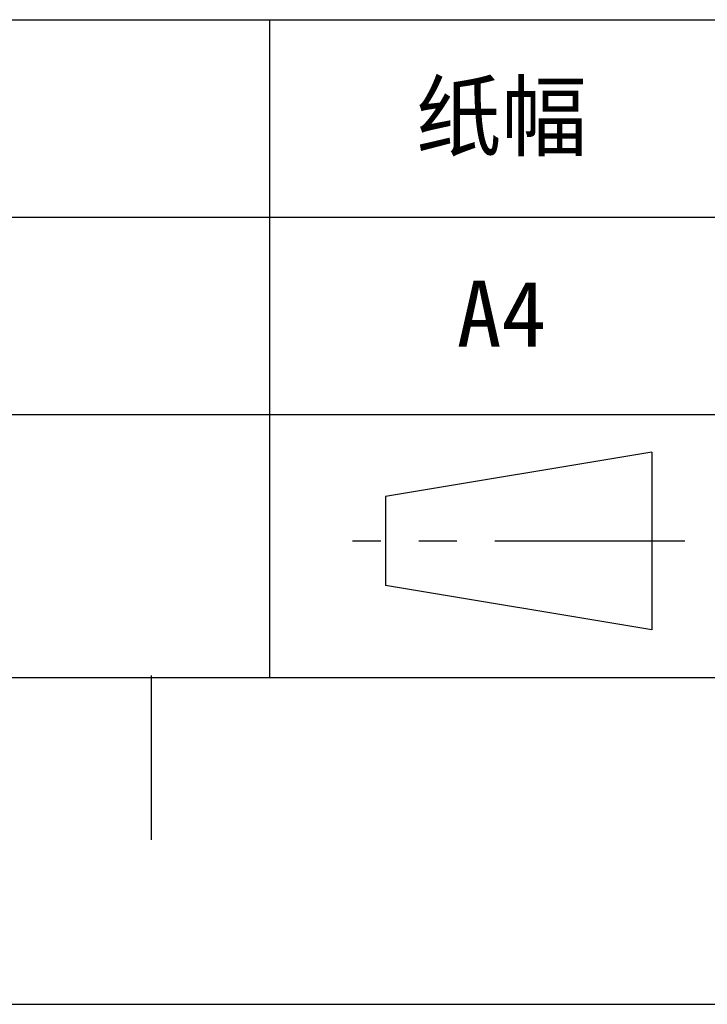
# Model space of a CAD drawing. Header units: millimetres. Extents: x 981 to 1872, y 361 to 991.
# Tile 32 of 62: x 1690 to 1753, y 361 to 451. Entities that reach past the tile are written whole.
import ezdxf
from ezdxf.enums import TextEntityAlignment as Align

# ---------------------------------------------------------------- set-up
doc = ezdxf.new("R2010")
doc.units = ezdxf.units.MM
doc.header["$LTSCALE"] = 46.2
doc.linetypes.add('CENTER', pattern=[0.6, 0.375, -0.075, 0.075, -0.075])
doc.layers.get('0').update_dxf_attribs({"linetype": 'CONTINUOUS'})
doc.layers.add('1', color=7, linetype='CONTINUOUS')
doc.layers.add('DEFAULT_1', color=7, linetype='CENTER')
doc.styles.add('TEXTSTYLE_2', font='txt')

msp = doc.modelspace()

# ---------------------------------------------------------------- linework, layer by layer
at = {"linetype": 'Continuous'}
for p, q in [((1554.146, 451.186), (1841.846, 451.186)), ((1713.146, 451.186), (1713.146, 391.186)), ((1554.146, 433.186), (1841.846, 433.186)), ((1554.146, 415.186), (1841.846, 415.186)), ((1748.016, 411.731), (1723.716, 407.681)), ((1748.016, 411.731), (1748.016, 395.531)), ((1723.716, 407.681), (1723.716, 399.581)), ((1748.016, 395.531), (1723.716, 399.581)), ((1554.146, 391.186), (1841.846, 391.186)), ((980.848, 361.369), (1871.848, 361.369))]:
    msp.add_line(p, q, dxfattribs=at)
at = {"layer": '1', "linetype": 'Continuous'}
for p, q in [((1010.895, 391.183), (1841.895, 391.183)), ((1702.348, 391.369), (1702.348, 376.369))]:
    msp.add_line(p, q, dxfattribs=at)
at = {"layer": 'DEFAULT_1', "linetype": 'CENTER'}
msp.add_line((1751.016, 403.631), (1720.716, 403.631), dxfattribs=at)

# ---------------------------------------------------------------- texts
at = {"layer": '1', "linetype": 'Continuous', "style": 'TEXTSTYLE_2'}
for s, p in [('纸幅', (1734.298, 439.369)), ('A4', (1734.298, 421.369))]:
    msp.add_text(s, height=6, dxfattribs=at).set_placement(p, align=Align.CENTER)

doc.saveas('drawing.dxf')
